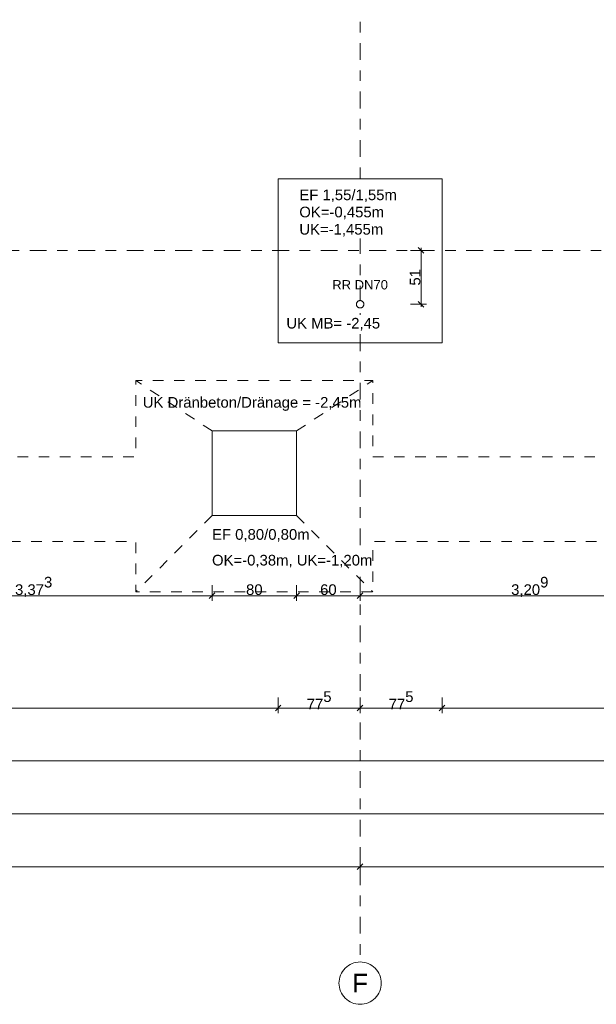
# Model space of a CAD drawing. Header units: metres. Extents: x -273 to 6, y -183 to 13.
# Tile 224 of 256: x -44.89 to -39.44, y -46.57 to -37.27. Entities that reach past the tile are written whole.
import ezdxf

# ---------------------------------------------------------------- set-up
doc = ezdxf.new("R2010")
doc.units = ezdxf.units.M
doc.header["$LTSCALE"] = 0.05
doc.header["$PDMODE"] = 1
doc.header["$PDSIZE"] = -2
doc.linetypes.add('ISO-03 Gestrichelt mit Abstand-3', pattern=[1.524, 0.6096, -0.9144])
doc.linetypes.add('Linienart-53', pattern=[5.291531, 3.175, -1.058062, 0.352704, -0.705764])
doc.layers.get('0').update_dxf_attribs({"lineweight": 25})
for name, color, linetype, lineweight, true_color in [('30 -32 Gründung- 2 Flachgründungen u. Bodenplatten', 7, 'Continuous', 9, 0xff6633), ('70 -72 Beschriftung- 1 Beschriftung allgemein', 7, 'Continuous', 9, 0xff6633), ('70 -76 Bemaßung- 2 Allgemein', 7, 'Continuous', 5, 0x6666cc)]:
    doc.layers.add(name, color=color, linetype=linetype, lineweight=lineweight, true_color=true_color)
for name, color, linetype, lineweight in [('40 -41 Abwasser_Wasser_Gas- 2 Wasser-1', 7, 'Continuous', 15), ('70 -71 Achsen- 1 Gebäudeachsen', 7, 'Linienart-53', 18), ('Keine', 7, 'Continuous', 9)]:
    doc.layers.add(name, color=color, linetype=linetype, lineweight=lineweight)
doc.styles.add('Arial', font='arial.ttf')
doc.dimstyles.new('k+k_klein', dxfattribs={"dimtxt": 0.100689, "dimasz": 0.05302, "dimexe": 0.05, "dimexo": 0.15, "dimgap": 0.005, "dimtad": 1, "dimdec": 3, "dimtxsty": 'Arial', "dimblk": 'VW_SLASH-2', "dimblk1": 'VW_SLASH-2', "dimblk2": 'VW_SLASH-2', "dimcen": 0, "dimdle": 0.025, "dimadec": 3, "dimazin": 0, "dimtfac": 0.75, "dimtdec": 3, "dimtix": 1, "dimtmove": 0, "dimatfit": 0, "dimldrblk": 'VW_FILLEDARROW', "dimfxl": 0.1, "dimfxlon": 1, "dimfrac": 2, "dimtolj": 1, "dimarcsym": 0})

# ---------------------------------------------------------------- blocks, each defined once
blk = doc.blocks.new('_Achsen (3D)')
at = {"layer": '70 -71 Achsen- 1 Gebäudeachsen', "transparency": 33554687}
for p, q in [((-41.671, 3.8), (-41.671, -46.172)), ((-179.668, -39.447), (3.826, -39.447))]:
    blk.add_line(p, q, dxfattribs=at)
at = {"color": 255, "transparency": 33554687}
blk.add_wipeout([(-41.671, -46.172), (-41.6514, -46.173), (-41.632, -46.1759), (-41.6129, -46.1807), (-41.5945, -46.1873), (-41.5767, -46.1957), (-41.5599, -46.2057), (-41.5441, -46.2174), (-41.5296, -46.2306), (-41.5164, -46.2452), (-41.5047, -46.2609), (-41.4946, -46.2778), (-41.4862, -46.2955), (-41.4796, -46.314), (-41.4748, -46.333), (-41.472, -46.3524), (-41.471, -46.372), (-41.472, -46.3916), (-41.4748, -46.4111), (-41.4796, -46.4301), (-41.4862, -46.4486), (-41.4946, -46.4663), (-41.5047, -46.4832), (-41.5164, -46.4989), (-41.5296, -46.5135), (-41.5441, -46.5266), (-41.5599, -46.5383), (-41.5767, -46.5484), (-41.5945, -46.5568), (-41.6129, -46.5634), (-41.632, -46.5682), (-41.6514, -46.5711), (-41.671, -46.572), (-41.6906, -46.5711), (-41.71, -46.5682), (-41.7291, -46.5634), (-41.7475, -46.5568), (-41.7653, -46.5484), (-41.7821, -46.5383), (-41.7979, -46.5266), (-41.8124, -46.5135), (-41.8256, -46.4989), (-41.8373, -46.4832), (-41.8474, -46.4663), (-41.8558, -46.4486), (-41.8624, -46.4301), (-41.8672, -46.4111), (-41.87, -46.3916), (-41.871, -46.372), (-41.87, -46.3524), (-41.8672, -46.333), (-41.8624, -46.314), (-41.8558, -46.2955), (-41.8474, -46.2778), (-41.8373, -46.2609), (-41.8256, -46.2452), (-41.8124, -46.2306), (-41.7979, -46.2174), (-41.7821, -46.2057), (-41.7653, -46.1957), (-41.7475, -46.1873), (-41.7291, -46.1807), (-41.71, -46.1759), (-41.6906, -46.173)], dxfattribs=at).dxf.layer = 'Keine'
at = {"layer": 'Keine', "transparency": 33554687, "flags": 128}
blk.add_lwpolyline([(-41.671, -46.172), (-41.6514, -46.173), (-41.632, -46.1759), (-41.6129, -46.1807), (-41.5945, -46.1873), (-41.5767, -46.1957), (-41.5599, -46.2057), (-41.5441, -46.2174), (-41.5296, -46.2306), (-41.5164, -46.2452), (-41.5047, -46.2609), (-41.4946, -46.2778), (-41.4862, -46.2955), (-41.4796, -46.314), (-41.4748, -46.333), (-41.472, -46.3524), (-41.471, -46.372), (-41.472, -46.3916), (-41.4748, -46.4111), (-41.4796, -46.4301), (-41.4862, -46.4486), (-41.4946, -46.4663), (-41.5047, -46.4832), (-41.5164, -46.4989), (-41.5296, -46.5135), (-41.5441, -46.5266), (-41.5599, -46.5383), (-41.5767, -46.5484), (-41.5945, -46.5568), (-41.6129, -46.5634), (-41.632, -46.5682), (-41.6514, -46.5711), (-41.671, -46.572), (-41.6906, -46.5711), (-41.71, -46.5682), (-41.7291, -46.5634), (-41.7475, -46.5568), (-41.7653, -46.5484), (-41.7821, -46.5383), (-41.7979, -46.5266), (-41.8124, -46.5135), (-41.8256, -46.4989), (-41.8373, -46.4832), (-41.8474, -46.4663), (-41.8558, -46.4486), (-41.8624, -46.4301), (-41.8672, -46.4111), (-41.87, -46.3916), (-41.871, -46.372), (-41.87, -46.3524), (-41.8672, -46.333), (-41.8624, -46.314), (-41.8558, -46.2955), (-41.8474, -46.2778), (-41.8373, -46.2609), (-41.8256, -46.2452), (-41.8124, -46.2306), (-41.7979, -46.2174), (-41.7821, -46.2057), (-41.7653, -46.1957), (-41.7475, -46.1873), (-41.7291, -46.1807), (-41.71, -46.1759), (-41.6906, -46.173)], close=True, dxfattribs=at)
at = {"layer": 'Keine', "transparency": 33554687, "insert": (-41.671, -46.372), "char_height": 0.1762, "attachment_point": 5, "line_spacing_factor": 0.970891, "style": 'Arial'}
blk.add_mtext('F', dxfattribs=at)
blk = doc.blocks.new('Gruppe-2100')
at = {"layer": '30 -32 Gründung- 2 Flachgründungen u. Bodenplatten', "flags": 128}
blk.add_lwpolyline([(-43.0714, -41.154), (-42.2714, -41.154), (-42.2714, -41.954), (-43.0714, -41.954)], close=True, dxfattribs=at)
at = {"color": 255}
for points in [[(-43.0714, -42.2163), (-42.143, -42.2163), (-42.143, -42.054), (-43.0714, -42.054)], [(-43.0714, -42.4597), (-41.5471, -42.4597), (-41.5471, -42.2975), (-43.0714, -42.2975)]]:
    blk.add_wipeout(points, dxfattribs=at).dxf.layer = '70 -72 Beschriftung- 1 Beschriftung allgemein'
at = {"layer": '70 -72 Beschriftung- 1 Beschriftung allgemein', "char_height": 0.100689, "attachment_point": 1, "line_spacing_factor": 0.970891, "style": 'Arial'}
for s, insert in [('EF 0,80/0,80m', (-43.0714, -42.0811)), ('OK=-0,38m, UK=-1,20m', (-43.0714, -42.3245))]:
    blk.add_mtext(s, dxfattribs=dict(at, insert=insert))
blk = doc.blocks.new('Gruppe-2384')
at = {"layer": '30 -32 Gründung- 2 Flachgründungen u. Bodenplatten', "flags": 128}
blk.add_lwpolyline([(-42.446, -38.772), (-40.896, -38.772), (-40.896, -40.322), (-42.446, -40.322)], close=True, dxfattribs=at)
at = {"color": 255}
blk.add_wipeout([(-42.246, -39.0073), (-41.3176, -39.0073), (-41.3176, -38.845), (-42.246, -38.845)], dxfattribs=at).dxf.layer = '70 -72 Beschriftung- 1 Beschriftung allgemein'
at = {"layer": '70 -72 Beschriftung- 1 Beschriftung allgemein', "insert": (-42.246, -38.8721), "char_height": 0.100689, "attachment_point": 1, "line_spacing_factor": 0.970891, "style": 'Arial'}
blk.add_mtext('EF 1,55/1,55m', dxfattribs=at)
at = {"color": 255}
blk.add_wipeout([(-42.246, -39.3319), (-41.4, -39.3319), (-41.4, -39.0073), (-42.246, -39.0073)], dxfattribs=at).dxf.layer = '70 -72 Beschriftung- 1 Beschriftung allgemein'
at = {"layer": '70 -72 Beschriftung- 1 Beschriftung allgemein', "insert": (-42.246, -39.0343), "char_height": 0.100689, "attachment_point": 1, "line_spacing_factor": 0.970891, "style": 'Arial'}
blk.add_mtext('OK=-0,455m \\PUK=-1,455m', dxfattribs=at)
blk = doc.blocks.new('Gruppe-2490')
at = {"layer": 'Keine', "color": 7, "linetype": 'ISO-03 Gestrichelt mit Abstand-3', "lineweight": 9}
for p, q in [((-43.0714, -41.154), (-43.7914, -40.677)), ((-42.2714, -41.154), (-41.5514, -40.677)), ((-43.0714, -41.954), (-43.7914, -42.674)), ((-42.2714, -41.954), (-41.5514, -42.674))]:
    blk.add_line(p, q, dxfattribs=at)
at = {"layer": 'Keine', "color": 7, "linetype": 'ISO-03 Gestrichelt mit Abstand-3', "lineweight": 9, "flags": 128}
for points in [[(-36.7423, -43.104), (-39.1823, -43.104), (-39.1823, -42.197), (-41.5514, -42.197), (-41.5514, -42.674), (-43.7914, -42.674), (-43.7914, -42.197), (-45.7247, -42.197), (-45.7247, -42.674), (-47.9647, -42.674), (-47.9647, -42.197), (-52.9989, -42.1969), (-52.9989, -41.3969), (-47.9647, -41.397), (-47.9647, -40.677), (-45.7247, -40.677), (-45.7247, -41.397), (-43.7914, -41.397), (-43.7914, -40.677), (-41.5514, -40.677), (-41.5514, -41.397), (-39.1823, -41.397), (-39.1823, -40.004), (-36.7423, -40.004), (-36.7423, -41.397), (-16.7111, -41.397), (-16.7111, -42.197), (-36.7423, -42.197)], [(-43.0714, -41.154), (-42.2714, -41.154), (-42.2714, -41.954), (-43.0714, -41.954)]]:
    blk.add_lwpolyline(points, close=True, dxfattribs=at)
at = {"layer": '70 -72 Beschriftung- 1 Beschriftung allgemein', "insert": (-42.6923, -40.8329), "char_height": 0.100689, "attachment_point": 2, "line_spacing_factor": 0.96878, "style": 'Arial'}
blk.add_mtext('UK Dränbeton/Dränage = -2,45m ', dxfattribs=at)
blk = doc.blocks.new('_FU_2D LP5 (2D)')
at = {"layer": '30 -32 Gründung- 2 Flachgründungen u. Bodenplatten', "color": 7}
for name in ['Gruppe-2384', 'Gruppe-2100']:
    blk.add_blockref(name, (0, 0), dxfattribs=at)
at = {"layer": '70 -72 Beschriftung- 1 Beschriftung allgemein', "color": 7}
blk.add_blockref('Gruppe-2490', (0, 0), dxfattribs=at)
blk = doc.blocks.new('VW_SLASH-2')
at = {"color": 0, "linetype": 'ByBlock', "lineweight": -2, "transparency": 16777216}
blk.add_line((0.47, 0), (-1, 0), dxfattribs=at)
at = {"color": 0, "lineweight": 5, "transparency": 16777216, "flags": 128}
blk.add_lwpolyline([(0.5, 0.5), (-0.5, -0.5)], dxfattribs=at)
blk = doc.blocks.new('*D2833')
at = {"layer": '70 -76 Bemaßung- 2 Allgemein', "color": 0, "lineweight": -2}
for p, q in [((-49.921, -45.172), (-49.921, -45.322)), ((-41.671, -45.172), (-41.671, -45.322)), ((-41.724, -45.272), (-49.868, -45.272))]:
    blk.add_line(p, q, dxfattribs=at)
at = {"layer": 'Defpoints', "color": 0}
for p in [(-49.921, -42.294), (-41.671, -42.294), (-49.921, -45.272)]:
    blk.add_point(p, dxfattribs=at)
at = {"layer": '70 -76 Bemaßung- 2 Allgemein', "color": 0, "lineweight": -2, "xscale": 0.05302001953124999, "yscale": 0.05302001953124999, "zscale": 0.05302001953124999, "rotation": 180}
blk.add_blockref('VW_SLASH-2', (-49.921, -45.272), dxfattribs=at)
at = {"layer": '70 -76 Bemaßung- 2 Allgemein', "color": 0, "lineweight": -2, "xscale": 0.05302001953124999, "yscale": 0.05302001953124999, "zscale": 0.05302001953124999}
blk.add_blockref('VW_SLASH-2', (-41.671, -45.272), dxfattribs=at)
at = {"layer": '70 -76 Bemaßung- 2 Allgemein', "color": 0, "insert": (-45.796, -45.2016), "char_height": 0.10069, "attachment_point": 5, "style": 'Arial'}
blk.add_mtext('\\A1;8,25', dxfattribs=at)
blk = doc.blocks.new('VW_FILLEDARROW')
at = {"linetype": 'Continuous', "lineweight": 0, "transparency": 16777216}
blk.add_hatch(color=0, dxfattribs=at).paths.add_polyline_path([(-2.83, 0.76), (0, 0), (-2.83, -0.76)])
at = {"color": 0, "lineweight": 5, "transparency": 16777216, "flags": 128}
blk.add_lwpolyline([(-2.83, 0.76), (0, 0), (-2.83, -0.76)], close=True, dxfattribs=at)
blk = doc.blocks.new('*D2834')
at = {"layer": '70 -76 Bemaßung- 2 Allgemein', "color": 0, "lineweight": -2}
for p, q in [((-41.671, -45.172), (-41.671, -45.322)), ((-33.421, -45.172), (-33.421, -45.322)), ((-33.474, -45.272), (-41.618, -45.272))]:
    blk.add_line(p, q, dxfattribs=at)
at = {"layer": 'Defpoints', "color": 0}
for p in [(-41.671, -42.294), (-33.421, -42.294), (-41.671, -45.272)]:
    blk.add_point(p, dxfattribs=at)
at = {"layer": '70 -76 Bemaßung- 2 Allgemein', "color": 0, "lineweight": -2, "xscale": 0.05302001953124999, "yscale": 0.05302001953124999, "zscale": 0.05302001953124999, "rotation": 180}
blk.add_blockref('VW_SLASH-2', (-41.671, -45.272), dxfattribs=at)
at = {"layer": '70 -76 Bemaßung- 2 Allgemein', "color": 0, "lineweight": -2, "xscale": 0.05302001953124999, "yscale": 0.05302001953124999, "zscale": 0.05302001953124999}
blk.add_blockref('VW_SLASH-2', (-33.421, -45.272), dxfattribs=at)
at = {"layer": '70 -76 Bemaßung- 2 Allgemein', "color": 0, "insert": (-37.546, -45.2016), "char_height": 0.10069, "attachment_point": 5, "style": 'Arial'}
blk.add_mtext('\\A1;8,25', dxfattribs=at)
blk = doc.blocks.new('*D2873')
at = {"layer": '70 -76 Bemaßung- 2 Allgemein', "color": 0, "lineweight": -2}
for p, q in [((-49.171, -44.672), (-49.171, -44.822)), ((-25.371, -44.672), (-25.371, -44.822)), ((-25.424, -44.772), (-49.118, -44.772))]:
    blk.add_line(p, q, dxfattribs=at)
at = {"layer": 'Defpoints', "color": 0}
for p in [(-25.371, -38.347), (-49.171, -40.197), (-49.171, -44.772)]:
    blk.add_point(p, dxfattribs=at)
at = {"layer": '70 -76 Bemaßung- 2 Allgemein', "color": 0, "lineweight": -2, "xscale": 0.05302001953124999, "yscale": 0.05302001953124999, "zscale": 0.05302001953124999, "rotation": 180}
blk.add_blockref('VW_SLASH-2', (-49.171, -44.772), dxfattribs=at)
at = {"layer": '70 -76 Bemaßung- 2 Allgemein', "color": 0, "lineweight": -2, "xscale": 0.05302001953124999, "yscale": 0.05302001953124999, "zscale": 0.05302001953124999}
blk.add_blockref('VW_SLASH-2', (-25.371, -44.772), dxfattribs=at)
at = {"layer": '70 -76 Bemaßung- 2 Allgemein', "color": 0, "insert": (-37.271, -44.7066), "char_height": 0.10069, "attachment_point": 5, "style": 'Arial'}
blk.add_mtext('\\A1;23,80', dxfattribs=at)
blk = doc.blocks.new('*D2929')
at = {"layer": '70 -76 Bemaßung- 2 Allgemein', "color": 0, "lineweight": -2}
for p, q in [((-49.171, -44.172), (-49.171, -44.322)), ((-25.371, -44.172), (-25.371, -44.322)), ((-25.424, -44.272), (-49.118, -44.272))]:
    blk.add_line(p, q, dxfattribs=at)
at = {"layer": 'Defpoints', "color": 0}
for p in [(-49.171, -34.397), (-25.371, -34.397), (-49.171, -44.272)]:
    blk.add_point(p, dxfattribs=at)
at = {"layer": '70 -76 Bemaßung- 2 Allgemein', "color": 0, "lineweight": -2, "xscale": 0.05302001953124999, "yscale": 0.05302001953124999, "zscale": 0.05302001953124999, "rotation": 180}
blk.add_blockref('VW_SLASH-2', (-49.171, -44.272), dxfattribs=at)
at = {"layer": '70 -76 Bemaßung- 2 Allgemein', "color": 0, "lineweight": -2, "xscale": 0.05302001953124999, "yscale": 0.05302001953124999, "zscale": 0.05302001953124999}
blk.add_blockref('VW_SLASH-2', (-25.371, -44.272), dxfattribs=at)
at = {"layer": '70 -76 Bemaßung- 2 Allgemein', "color": 0, "insert": (-37.271, -44.2066), "char_height": 0.10069, "attachment_point": 5, "style": 'Arial'}
blk.add_mtext('\\A1;23,80', dxfattribs=at)
blk = doc.blocks.new('*D3139')
at = {"layer": '70 -76 Bemaßung- 2 Allgemein', "color": 0, "lineweight": -2}
for p, q in [((-49.071, -43.672), (-49.071, -43.822)), ((-42.446, -43.672), (-42.446, -43.822)), ((-42.499, -43.772), (-49.018, -43.772))]:
    blk.add_line(p, q, dxfattribs=at)
at = {"layer": 'Defpoints', "color": 0}
for p in [(-49.071, -40.297), (-42.446, -40.322), (-49.071, -43.772)]:
    blk.add_point(p, dxfattribs=at)
at = {"layer": '70 -76 Bemaßung- 2 Allgemein', "color": 0, "lineweight": -2, "xscale": 0.05302001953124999, "yscale": 0.05302001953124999, "zscale": 0.05302001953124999, "rotation": 180}
blk.add_blockref('VW_SLASH-2', (-49.071, -43.772), dxfattribs=at)
at = {"layer": '70 -76 Bemaßung- 2 Allgemein', "color": 0, "lineweight": -2, "xscale": 0.05302001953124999, "yscale": 0.05302001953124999, "zscale": 0.05302001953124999}
blk.add_blockref('VW_SLASH-2', (-42.446, -43.772), dxfattribs=at)
at = {"layer": '70 -76 Bemaßung- 2 Allgemein', "color": 0, "insert": (-45.7585, -43.6898), "char_height": 0.100689, "attachment_point": 5, "style": 'Arial'}
blk.add_mtext('\\A1;6,62\\S5^ ;', dxfattribs=at)
blk = doc.blocks.new('*D3140')
at = {"layer": '70 -76 Bemaßung- 2 Allgemein', "color": 0, "lineweight": -2}
for p, q in [((-42.446, -43.672), (-42.446, -43.822)), ((-41.671, -43.672), (-41.671, -43.822)), ((-41.724, -43.772), (-42.393, -43.772))]:
    blk.add_line(p, q, dxfattribs=at)
at = {"layer": 'Defpoints', "color": 0}
for p in [(-42.446, -40.322), (-41.671, -40.322), (-42.446, -43.772)]:
    blk.add_point(p, dxfattribs=at)
at = {"layer": '70 -76 Bemaßung- 2 Allgemein', "color": 0, "lineweight": -2, "xscale": 0.05302001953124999, "yscale": 0.05302001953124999, "zscale": 0.05302001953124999, "rotation": 180}
blk.add_blockref('VW_SLASH-2', (-42.446, -43.772), dxfattribs=at)
at = {"layer": '70 -76 Bemaßung- 2 Allgemein', "color": 0, "lineweight": -2, "xscale": 0.05302001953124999, "yscale": 0.05302001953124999, "zscale": 0.05302001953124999}
blk.add_blockref('VW_SLASH-2', (-41.671, -43.772), dxfattribs=at)
at = {"layer": '70 -76 Bemaßung- 2 Allgemein', "color": 0, "insert": (-42.0585, -43.6998), "char_height": 0.100689, "attachment_point": 5, "style": 'Arial'}
blk.add_mtext('\\A1;77\\S5^ ;', dxfattribs=at)
blk = doc.blocks.new('*D3141')
at = {"layer": '70 -76 Bemaßung- 2 Allgemein', "color": 0, "lineweight": -2}
for p, q in [((-41.671, -43.672), (-41.671, -43.822)), ((-40.896, -43.672), (-40.896, -43.822)), ((-40.949, -43.772), (-41.618, -43.772))]:
    blk.add_line(p, q, dxfattribs=at)
at = {"layer": 'Defpoints', "color": 0}
for p in [(-41.671, -40.322), (-40.896, -40.322), (-41.671, -43.772)]:
    blk.add_point(p, dxfattribs=at)
at = {"layer": '70 -76 Bemaßung- 2 Allgemein', "color": 0, "lineweight": -2, "xscale": 0.05302001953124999, "yscale": 0.05302001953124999, "zscale": 0.05302001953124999, "rotation": 180}
blk.add_blockref('VW_SLASH-2', (-41.671, -43.772), dxfattribs=at)
at = {"layer": '70 -76 Bemaßung- 2 Allgemein', "color": 0, "lineweight": -2, "xscale": 0.05302001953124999, "yscale": 0.05302001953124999, "zscale": 0.05302001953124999}
blk.add_blockref('VW_SLASH-2', (-40.896, -43.772), dxfattribs=at)
at = {"layer": '70 -76 Bemaßung- 2 Allgemein', "color": 0, "insert": (-41.2835, -43.6998), "char_height": 0.100689, "attachment_point": 5, "style": 'Arial'}
blk.add_mtext('\\A1;77\\S5^ ;', dxfattribs=at)
blk = doc.blocks.new('*D3142')
at = {"layer": '70 -76 Bemaßung- 2 Allgemein', "color": 0, "lineweight": -2}
for p, q in [((-40.896, -43.672), (-40.896, -43.822)), ((-34.196, -43.672), (-34.196, -43.822)), ((-34.249, -43.772), (-40.843, -43.772))]:
    blk.add_line(p, q, dxfattribs=at)
at = {"layer": 'Defpoints', "color": 0}
for p in [(-40.896, -40.322), (-34.196, -40.322), (-40.896, -43.772)]:
    blk.add_point(p, dxfattribs=at)
at = {"layer": '70 -76 Bemaßung- 2 Allgemein', "color": 0, "lineweight": -2, "xscale": 0.05302001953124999, "yscale": 0.05302001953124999, "zscale": 0.05302001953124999, "rotation": 180}
blk.add_blockref('VW_SLASH-2', (-40.896, -43.772), dxfattribs=at)
at = {"layer": '70 -76 Bemaßung- 2 Allgemein', "color": 0, "lineweight": -2, "xscale": 0.05302001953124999, "yscale": 0.05302001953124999, "zscale": 0.05302001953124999}
blk.add_blockref('VW_SLASH-2', (-34.196, -43.772), dxfattribs=at)
at = {"layer": '70 -76 Bemaßung- 2 Allgemein', "color": 0, "insert": (-37.546, -43.7066), "char_height": 0.10069, "attachment_point": 5, "style": 'Arial'}
blk.add_mtext('\\A1;6,70', dxfattribs=at)
blk = doc.blocks.new('*D3166')
at = {"layer": '70 -76 Bemaßung- 2 Allgemein', "color": 0, "lineweight": -2}
for p, q in [((-47.2447, -42.6103), (-47.2447, -42.7603)), ((-46.4447, -42.6103), (-46.4447, -42.7603)), ((-46.4977, -42.7103), (-47.1917, -42.7103))]:
    blk.add_line(p, q, dxfattribs=at)
at = {"layer": 'Defpoints', "color": 0}
for p in [(-46.4447, -41.154), (-47.2447, -41.954), (-47.2447, -42.7103)]:
    blk.add_point(p, dxfattribs=at)
at = {"layer": '70 -76 Bemaßung- 2 Allgemein', "color": 0, "lineweight": -2, "xscale": 0.05302001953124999, "yscale": 0.05302001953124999, "zscale": 0.05302001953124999, "rotation": 180}
blk.add_blockref('VW_SLASH-2', (-47.2447, -42.7103), dxfattribs=at)
at = {"layer": '70 -76 Bemaßung- 2 Allgemein', "color": 0, "lineweight": -2, "xscale": 0.05302001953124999, "yscale": 0.05302001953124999, "zscale": 0.05302001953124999}
blk.add_blockref('VW_SLASH-2', (-46.4447, -42.7103), dxfattribs=at)
at = {"layer": '70 -76 Bemaßung- 2 Allgemein', "color": 0, "insert": (-46.8447, -42.6539), "char_height": 0.10069, "attachment_point": 5, "style": 'Arial'}
blk.add_mtext('\\A1;80', dxfattribs=at)
blk = doc.blocks.new('*D3167')
at = {"layer": '70 -76 Bemaßung- 2 Allgemein', "color": 0, "lineweight": -2}
for p, q in [((-46.4447, -42.6103), (-46.4447, -42.7603)), ((-43.0714, -42.6103), (-43.0714, -42.7603)), ((-43.1244, -42.7103), (-46.3917, -42.7103))]:
    blk.add_line(p, q, dxfattribs=at)
at = {"layer": 'Defpoints', "color": 0}
for p in [(-46.4447, -41.154), (-43.0714, -41.154), (-46.4447, -42.7103)]:
    blk.add_point(p, dxfattribs=at)
at = {"layer": '70 -76 Bemaßung- 2 Allgemein', "color": 0, "lineweight": -2, "xscale": 0.05302001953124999, "yscale": 0.05302001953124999, "zscale": 0.05302001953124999, "rotation": 180}
blk.add_blockref('VW_SLASH-2', (-46.4447, -42.7103), dxfattribs=at)
at = {"layer": '70 -76 Bemaßung- 2 Allgemein', "color": 0, "lineweight": -2, "xscale": 0.05302001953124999, "yscale": 0.05302001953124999, "zscale": 0.05302001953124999}
blk.add_blockref('VW_SLASH-2', (-43.0714, -42.7103), dxfattribs=at)
at = {"layer": '70 -76 Bemaßung- 2 Allgemein', "color": 0, "insert": (-44.758, -42.6272), "char_height": 0.100689, "attachment_point": 5, "style": 'Arial'}
blk.add_mtext('\\A1;3,37\\S3^ ;', dxfattribs=at)
blk = doc.blocks.new('*D3168')
at = {"layer": '70 -76 Bemaßung- 2 Allgemein', "color": 0, "lineweight": -2}
for p, q in [((-43.0714, -42.6103), (-43.0714, -42.7603)), ((-42.2714, -42.6103), (-42.2714, -42.7603)), ((-42.3244, -42.7103), (-43.0184, -42.7103))]:
    blk.add_line(p, q, dxfattribs=at)
at = {"layer": 'Defpoints', "color": 0}
for p in [(-43.0714, -41.154), (-42.2714, -41.154), (-43.0714, -42.7103)]:
    blk.add_point(p, dxfattribs=at)
at = {"layer": '70 -76 Bemaßung- 2 Allgemein', "color": 0, "lineweight": -2, "xscale": 0.05302001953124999, "yscale": 0.05302001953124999, "zscale": 0.05302001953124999, "rotation": 180}
blk.add_blockref('VW_SLASH-2', (-43.0714, -42.7103), dxfattribs=at)
at = {"layer": '70 -76 Bemaßung- 2 Allgemein', "color": 0, "lineweight": -2, "xscale": 0.05302001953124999, "yscale": 0.05302001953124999, "zscale": 0.05302001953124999}
blk.add_blockref('VW_SLASH-2', (-42.2714, -42.7103), dxfattribs=at)
at = {"layer": '70 -76 Bemaßung- 2 Allgemein', "color": 0, "insert": (-42.6714, -42.6539), "char_height": 0.10069, "attachment_point": 5, "style": 'Arial'}
blk.add_mtext('\\A1;80', dxfattribs=at)
blk = doc.blocks.new('*D3169')
at = {"layer": '70 -76 Bemaßung- 2 Allgemein', "color": 0, "lineweight": -2}
for p, q in [((-42.2714, -42.6103), (-42.2714, -42.7603)), ((-41.671, -42.6103), (-41.671, -42.7603)), ((-41.724, -42.7103), (-42.2184, -42.7103))]:
    blk.add_line(p, q, dxfattribs=at)
at = {"layer": 'Defpoints', "color": 0}
for p in [(-42.2714, -41.154), (-41.671, -41.2806), (-42.2714, -42.7103)]:
    blk.add_point(p, dxfattribs=at)
at = {"layer": '70 -76 Bemaßung- 2 Allgemein', "color": 0, "lineweight": -2, "xscale": 0.05302001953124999, "yscale": 0.05302001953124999, "zscale": 0.05302001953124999, "rotation": 180}
blk.add_blockref('VW_SLASH-2', (-42.2714, -42.7103), dxfattribs=at)
at = {"layer": '70 -76 Bemaßung- 2 Allgemein', "color": 0, "lineweight": -2, "xscale": 0.05302001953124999, "yscale": 0.05302001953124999, "zscale": 0.05302001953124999}
blk.add_blockref('VW_SLASH-2', (-41.671, -42.7103), dxfattribs=at)
at = {"layer": '70 -76 Bemaßung- 2 Allgemein', "color": 0, "insert": (-41.9712, -42.6539), "char_height": 0.10069, "attachment_point": 5, "style": 'Arial'}
blk.add_mtext('\\A1;60', dxfattribs=at)
blk = doc.blocks.new('*D3170')
at = {"layer": '70 -76 Bemaßung- 2 Allgemein', "color": 0, "lineweight": -2}
for p, q in [((-41.671, -42.6103), (-41.671, -42.7603)), ((-38.4623, -42.6103), (-38.4623, -42.7603)), ((-38.5153, -42.7103), (-41.618, -42.7103))]:
    blk.add_line(p, q, dxfattribs=at)
at = {"layer": 'Defpoints', "color": 0}
for p in [(-38.4623, -40.004), (-41.671, -41.2806), (-41.671, -42.7103)]:
    blk.add_point(p, dxfattribs=at)
at = {"layer": '70 -76 Bemaßung- 2 Allgemein', "color": 0, "lineweight": -2, "xscale": 0.05302001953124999, "yscale": 0.05302001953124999, "zscale": 0.05302001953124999, "rotation": 180}
blk.add_blockref('VW_SLASH-2', (-41.671, -42.7103), dxfattribs=at)
at = {"layer": '70 -76 Bemaßung- 2 Allgemein', "color": 0, "lineweight": -2, "xscale": 0.05302001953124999, "yscale": 0.05302001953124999, "zscale": 0.05302001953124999}
blk.add_blockref('VW_SLASH-2', (-38.4623, -42.7103), dxfattribs=at)
at = {"layer": '70 -76 Bemaßung- 2 Allgemein', "color": 0, "insert": (-40.0667, -42.6272), "char_height": 0.100689, "attachment_point": 5, "style": 'Arial'}
blk.add_mtext('\\A1;3,20\\S9^ ;', dxfattribs=at)
blk = doc.blocks.new('*D3171')
at = {"layer": '70 -76 Bemaßung- 2 Allgemein', "color": 0, "lineweight": -2}
for p, q in [((-38.4623, -42.6103), (-38.4623, -42.7603)), ((-37.4623, -42.6103), (-37.4623, -42.7603)), ((-37.5153, -42.7103), (-38.4093, -42.7103))]:
    blk.add_line(p, q, dxfattribs=at)
at = {"layer": 'Defpoints', "color": 0}
for p in [(-38.4623, -40.004), (-37.4623, -40.004), (-38.4623, -42.7103)]:
    blk.add_point(p, dxfattribs=at)
at = {"layer": '70 -76 Bemaßung- 2 Allgemein', "color": 0, "lineweight": -2, "xscale": 0.05302001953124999, "yscale": 0.05302001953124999, "zscale": 0.05302001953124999, "rotation": 180}
blk.add_blockref('VW_SLASH-2', (-38.4623, -42.7103), dxfattribs=at)
at = {"layer": '70 -76 Bemaßung- 2 Allgemein', "color": 0, "lineweight": -2, "xscale": 0.05302001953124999, "yscale": 0.05302001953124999, "zscale": 0.05302001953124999}
blk.add_blockref('VW_SLASH-2', (-37.4623, -42.7103), dxfattribs=at)
at = {"layer": '70 -76 Bemaßung- 2 Allgemein', "color": 0, "insert": (-37.9623, -42.6448), "char_height": 0.10069, "attachment_point": 5, "style": 'Arial'}
blk.add_mtext('\\A1;1,00', dxfattribs=at)
blk = doc.blocks.new('Gruppe-2947')
at = {"layer": '70 -72 Beschriftung- 1 Beschriftung allgemein', "insert": (-41.671, -39.728), "char_height": 0.0881, "attachment_point": 2, "line_spacing_factor": 0.969685, "style": 'Arial'}
blk.add_mtext('RR DN70', dxfattribs=at)
at = {"color": 255}
blk.add_wipeout([(-41.6407, -39.9737), (-41.6426, -39.9766), (-41.6447, -39.9793), (-41.6471, -39.9818), (-41.6497, -39.984), (-41.6525, -39.9859), (-41.6555, -39.9876), (-41.6587, -39.989), (-41.6619, -39.99), (-41.6653, -39.9908), (-41.6687, -39.9911), (-41.6721, -39.9912), (-41.6756, -39.9909), (-41.6789, -39.9903), (-41.6823, -39.9894), (-41.6854, -39.9881), (-41.6885, -39.9865), (-41.6914, -39.9847), (-41.6941, -39.9825), (-41.6965, -39.9801), (-41.6988, -39.9775), (-41.7007, -39.9747), (-41.7024, -39.9717), (-41.7038, -39.9686), (-41.7048, -39.9653), (-41.7055, -39.9619), (-41.7059, -39.9585), (-41.706, -39.9551), (-41.7057, -39.9517), (-41.7051, -39.9483), (-41.7041, -39.945), (-41.7029, -39.9418), (-41.7013, -39.9387), (-41.6994, -39.9358), (-41.6973, -39.9331), (-41.6949, -39.9307), (-41.6923, -39.9285), (-41.6895, -39.9265), (-41.6865, -39.9248), (-41.6833, -39.9235), (-41.6801, -39.9224), (-41.6767, -39.9217), (-41.6733, -39.9213), (-41.6699, -39.9212), (-41.6664, -39.9215), (-41.6631, -39.9221), (-41.6597, -39.9231), (-41.6566, -39.9243), (-41.6535, -39.9259), (-41.6506, -39.9278), (-41.6479, -39.9299), (-41.6455, -39.9323), (-41.6432, -39.9349), (-41.6413, -39.9377), (-41.6396, -39.9407), (-41.6382, -39.9439), (-41.6372, -39.9472), (-41.6365, -39.9505), (-41.6361, -39.9539), (-41.636, -39.9574), (-41.6363, -39.9608), (-41.6369, -39.9642), (-41.6379, -39.9675), (-41.6391, -39.9707)], dxfattribs=at).dxf.layer = '40 -41 Abwasser_Wasser_Gas- 2 Wasser-1'
at = {"layer": '40 -41 Abwasser_Wasser_Gas- 2 Wasser-1', "flags": 128}
blk.add_lwpolyline([(-41.6407, -39.9737), (-41.6426, -39.9766), (-41.6447, -39.9793), (-41.6471, -39.9818), (-41.6497, -39.984), (-41.6525, -39.9859), (-41.6555, -39.9876), (-41.6587, -39.989), (-41.6619, -39.99), (-41.6653, -39.9908), (-41.6687, -39.9911), (-41.6721, -39.9912), (-41.6756, -39.9909), (-41.6789, -39.9903), (-41.6823, -39.9894), (-41.6854, -39.9881), (-41.6885, -39.9865), (-41.6914, -39.9847), (-41.6941, -39.9825), (-41.6965, -39.9801), (-41.6988, -39.9775), (-41.7007, -39.9747), (-41.7024, -39.9717), (-41.7038, -39.9686), (-41.7048, -39.9653), (-41.7055, -39.9619), (-41.7059, -39.9585), (-41.706, -39.9551), (-41.7057, -39.9517), (-41.7051, -39.9483), (-41.7041, -39.945), (-41.7029, -39.9418), (-41.7013, -39.9387), (-41.6994, -39.9358), (-41.6973, -39.9331), (-41.6949, -39.9307), (-41.6923, -39.9285), (-41.6895, -39.9265), (-41.6865, -39.9248), (-41.6833, -39.9235), (-41.6801, -39.9224), (-41.6767, -39.9217), (-41.6733, -39.9213), (-41.6699, -39.9212), (-41.6664, -39.9215), (-41.6631, -39.9221), (-41.6597, -39.9231), (-41.6566, -39.9243), (-41.6535, -39.9259), (-41.6506, -39.9278), (-41.6479, -39.9299), (-41.6455, -39.9323), (-41.6432, -39.9349), (-41.6413, -39.9377), (-41.6396, -39.9407), (-41.6382, -39.9439), (-41.6372, -39.9472), (-41.6365, -39.9505), (-41.6361, -39.9539), (-41.636, -39.9574), (-41.6363, -39.9608), (-41.6369, -39.9642), (-41.6379, -39.9675), (-41.6391, -39.9707)], close=True, dxfattribs=at)
blk = doc.blocks.new('Gruppe-2951')
at = {"layer": '40 -41 Abwasser_Wasser_Gas- 2 Wasser-1', "color": 7}
blk.add_blockref('Gruppe-2947', (0, 0), dxfattribs=at)
blk = doc.blocks.new('*D4134')
at = {"layer": '70 -76 Bemaßung- 2 Allgemein', "color": 0, "lineweight": -2}
for p, q in [((-41.1946, -39.447), (-41.0446, -39.447)), ((-41.0946, -39.9032), (-41.0946, -39.5001)), ((-41.1946, -39.9562), (-41.0446, -39.9562))]:
    blk.add_line(p, q, dxfattribs=at)
at = {"layer": 'Defpoints', "color": 0}
for p in [(-41.671, -39.447), (-41.0946, -39.447), (-41.671, -39.9562)]:
    blk.add_point(p, dxfattribs=at)
at = {"layer": '70 -76 Bemaßung- 2 Allgemein', "color": 0, "lineweight": -2, "xscale": 0.05302001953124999, "yscale": 0.05302001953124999, "zscale": 0.05302001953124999}
for p, rotation in [((-41.0946, -39.447), 90), ((-41.0946, -39.9562), 270)]:
    blk.add_blockref('VW_SLASH-2', p, dxfattribs=dict(at, rotation=rotation))
at = {"layer": '70 -76 Bemaßung- 2 Allgemein', "color": 0, "insert": (-41.151, -39.7016), "char_height": 0.10069, "attachment_point": 5, "rotation": 90, "style": 'Arial'}
blk.add_mtext('\\A1;51', dxfattribs=at)
blk = doc.blocks.new('Gruppe-3007')
at = {"layer": '70 -72 Beschriftung- 1 Beschriftung allgemein', "linetype": 'Continuous', "lineweight": 5}
blk.add_point((-42.3688, -39.958), dxfattribs=at)
at = {"color": 255}
blk.add_wipeout([(-42.3688, -40.2203), (-41.4758, -40.2203), (-41.4758, -40.058), (-42.3688, -40.058)], dxfattribs=at).dxf.layer = '70 -72 Beschriftung- 1 Beschriftung allgemein'
at = {"layer": '70 -72 Beschriftung- 1 Beschriftung allgemein', "insert": (-42.3688, -40.085), "char_height": 0.100689, "attachment_point": 1, "line_spacing_factor": 0.970891, "style": 'Arial'}
blk.add_mtext('UK MB= -2,45', dxfattribs=at)
blk = doc.blocks.new('Gruppe-2780')
at = {"layer": '70 -76 Bemaßung- 2 Allgemein'}
for p1, p2, picture, middle in [((-41.67099996, -42.29404198), (-49.92099996, -42.29404198), '*D2833', (-45.79599996, -45.20157844)), ((-33.42099996, -42.29404198), (-41.67099996, -42.29404198), '*D2834', (-37.54599996, -45.20157844))]:
    dim = blk.add_aligned_dim(p1=p1, p2=p2, distance=2.978, text='8,25', dimstyle='k+k_klein', override={"dimtxt": 0.100689, "dimgap": 0.01, "dimdec": 8, "dimpost": '<>', "dimtxsty": 'Arial', "dimtmove": 2}, dxfattribs=at)
    dim.commit()
    dim.dimension.update_dxf_attribs({"geometry": picture, "text_midpoint": middle})
blk = doc.blocks.new('Gruppe-2785')
at = {"layer": '70 -76 Bemaßung- 2 Allgemein'}
dim = blk.add_linear_dim(base=(-49.17099996, -44.77204198), p1=(-25.37099996, -38.34704198), p2=(-49.17099996, -40.19704198), text='23,80', dimstyle='k+k_klein', override={"dimtxt": 0.100689, "dimgap": 0.005, "dimdec": 8, "dimpost": '<>', "dimtxsty": 'Arial', "dimtmove": 2}, dxfattribs=at)
dim.commit()
dim.dimension.update_dxf_attribs({"geometry": '*D2873', "text_midpoint": (-37.27099996, -44.70657844)})
blk = doc.blocks.new('Gruppe-2787')
at = {"layer": '70 -76 Bemaßung- 2 Allgemein'}
dim = blk.add_linear_dim(base=(-49.17099996, -44.27204198), p1=(-25.37099996, -34.39704198), p2=(-49.17099996, -34.39704198), text='23,80', dimstyle='k+k_klein', override={"dimtxt": 0.100689, "dimgap": 0.005, "dimdec": 8, "dimpost": '<>', "dimtxsty": 'Arial', "dimtmove": 2}, dxfattribs=at)
dim.commit()
dim.dimension.update_dxf_attribs({"geometry": '*D2929', "text_midpoint": (-37.27099996, -44.20657844)})
blk = doc.blocks.new('Gruppe-2791')
at = {"layer": '70 -76 Bemaßung- 2 Allgemein'}
for base, p1, p2, text, picture, middle in [((-49.07099996, -43.77204198), (-42.44599996, -40.32204198), (-49.07099996, -40.29704198), '6,62\\S5^ ;', '*D3139', (-45.75849996, -43.68984735)), ((-42.44599996, -43.77204198), (-41.67099996, -40.32204198), (-42.44599996, -40.32204198), '77\\S5^ ;', '*D3140', (-42.05849996, -43.69976518)), ((-41.67099996, -43.77204198), (-40.89599996, -40.32204198), (-41.67099996, -40.32204198), '77\\S5^ ;', '*D3141', (-41.28349996, -43.69976518)), ((-40.89599996, -43.77204198), (-34.19599996, -40.32204198), (-40.89599996, -40.32204198), '6,70', '*D3142', (-37.54599996, -43.70657844))]:
    dim = blk.add_linear_dim(base=base, p1=p1, p2=p2, text=text, dimstyle='k+k_klein', override={"dimtxt": 0.100689, "dimgap": 0.005, "dimdec": 8, "dimpost": '<>', "dimtxsty": 'Arial', "dimtmove": 2}, dxfattribs=at)
    dim.commit()
    dim.dimension.update_dxf_attribs({"geometry": picture, "text_midpoint": middle})
blk = doc.blocks.new('Gruppe-2792')
at = {"layer": '70 -76 Bemaßung- 2 Allgemein'}
for base, p1, p2, text, picture, middle in [((-41.671, -42.7103), (-38.4623, -40.004), (-41.671, -41.2806), '3,20\\S9^ ;', '*D3170', (-40.0667, -42.6272)), ((-38.4623, -42.7103), (-37.4623, -40.004), (-38.4623, -40.004), '1,00', '*D3171', (-37.9623, -42.6448)), ((-47.2447, -42.7103), (-46.4447, -41.154), (-47.2447, -41.954), '80', '*D3166', (-46.8447, -42.6539)), ((-46.4447, -42.7103), (-43.0714, -41.154), (-46.4447, -41.154), '3,37\\S3^ ;', '*D3167', (-44.758, -42.6272)), ((-43.0714, -42.7103), (-42.2714, -41.154), (-43.0714, -41.154), '80', '*D3168', (-42.6714, -42.6539)), ((-42.2714, -42.7103), (-41.671, -41.2806), (-42.2714, -41.154), '60', '*D3169', (-41.9712, -42.6539))]:
    dim = blk.add_linear_dim(base=base, p1=p1, p2=p2, text=text, dimstyle='k+k_klein', override={"dimtxt": 0.100689, "dimgap": 0.005, "dimpost": '<>', "dimtxsty": 'Arial', "dimtmove": 2}, dxfattribs=at)
    dim.commit()
    dim.dimension.update_dxf_attribs({"geometry": picture, "text_midpoint": middle})
blk = doc.blocks.new('_FU_2D Bemaßung_ Beschriftung (3D)')
at = {"layer": '70 -76 Bemaßung- 2 Allgemein'}
for name in ['Gruppe-2787', 'Gruppe-2785', 'Gruppe-2792', 'Gruppe-2791', 'Gruppe-2780']:
    blk.add_blockref(name, (0, 0), dxfattribs=at)
at = {"layer": '70 -72 Beschriftung- 1 Beschriftung allgemein', "color": 7}
blk.add_blockref('Gruppe-2951', (0, 0), dxfattribs=at)
at = {"layer": '70 -76 Bemaßung- 2 Allgemein'}
dim = blk.add_linear_dim(base=(-41.09459717, -39.44704198), p1=(-41.67099996, -39.95622316), p2=(-41.67099996, -39.44704198), angle=270, text='51', dimstyle='k+k_klein', override={"dimtxt": 0.100689, "dimgap": 0.005, "dimdec": 2, "dimpost": '<>', "dimtxsty": 'Arial', "dimtmove": 2}, dxfattribs=at)
dim.commit()
dim.dimension.update_dxf_attribs({"geometry": '*D4134', "text_midpoint": (-41.15099873, -39.70163257)})
at = {"layer": '70 -72 Beschriftung- 1 Beschriftung allgemein', "color": 7}
blk.add_blockref('Gruppe-3007', (0, 0), dxfattribs=at)

msp = doc.modelspace()

# ---------------------------------------------------------------- block references
at = {"layer": 'Keine', "color": 1}
msp.add_blockref('_Achsen (3D)', (0, 0), dxfattribs=at)

# ---------------------------------------------------------------- next in the draw order: block references
msp.add_blockref('_FU_2D LP5 (2D)', (0, 0), dxfattribs=at)

# ---------------------------------------------------------------- next in the draw order: block references
msp.add_blockref('_FU_2D Bemaßung_ Beschriftung (3D)', (0, 0), dxfattribs=at)

doc.saveas('drawing.dxf')
